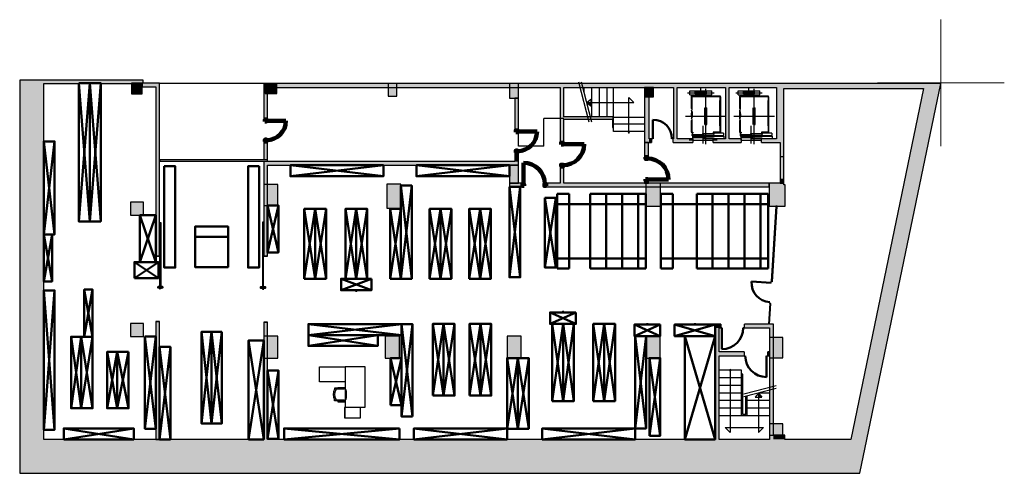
# Model space of a CAD drawing. Header units: metres. Extents: x -1 to 461, y -6 to 31.
# Tile 2 of 16: x 391 to 430, y 13 to 31. Entities that reach past the tile are written whole.
import ezdxf

# ---------------------------------------------------------------- set-up
doc = ezdxf.new("R2010")
doc.units = ezdxf.units.M
doc.linetypes.add('CONTINUA', pattern=[0])
doc.linetypes.add('VERDECKT', pattern=[9.525, 6.35, -3.175])
for name, color, linetype, lineweight in [('3D PS-2 MUR', 7, 'CONTINUA', 25), ('3D PS-2 MUR NOUS', 7, 'CONTINUA', 25), ('3D PS-2 PILARS', 7, 'CONTINUA', 25), ('PS -2  MOBLES', 7, 'CONTINUA', 25), ('PS-2 ESCALES 2D', 7, 'CONTINUA', 25)]:
    doc.layers.add(name, color=color, linetype=linetype, lineweight=lineweight)

# ---------------------------------------------------------------- blocks, each defined once
blk = doc.blocks.new('OBJETO_COMPLEJO_0')
at = {"layer": 'PS-2 ESCALES 2D', "color": 7, "linetype": 'CONTINUA', "lineweight": 25, "transparency": 33554687}
for start, end in [(90, 270), (270, 90)]:
    blk.add_arc((415.176, 26.306), 0.025, start, end, dxfattribs=at)
blk = doc.blocks.new('OBJETO_COMPLEJO_1')
at = {"layer": 'PS-2 ESCALES 2D', "color": 7, "linetype": 'CONTINUA', "lineweight": 25, "transparency": 33554687}
for start, end in [(90, 270), (270, 90)]:
    blk.add_arc((419.176, 16.911), 0.025, start, end, dxfattribs=at)

msp = doc.modelspace()

# ---------------------------------------------------------------- hatches: boundary and pattern name
at = {"layer": '3D PS-2 MUR', "linetype": 'CONTINUA', "lineweight": 18, "true_color": 0xa0a0a0, "transparency": 33554687}
for points in [[(391.15, 28.364), (391.15, 12.841), (392.1, 12.841), (392.1, 28.364)], [(396.016, 28.364), (392.1, 28.364), (392.1, 28.234), (396.016, 28.234)], [(396.666, 28.244), (396.016, 28.244), (396.016, 28.234), (395.986, 28.234), (395.986, 28.094), (396.666, 28.094)], [(396.666, 21.41), (396.666, 28.094), (396.516, 28.094), (396.516, 21.41)], [(421.006, 28.228), (400.779, 28.228), (400.779, 28.078), (412.466, 28.078), (412.466, 28.08), (412.616, 28.08), (412.616, 28.078), (421.006, 28.078)], [(400.929, 26.806), (400.929, 28.078), (400.779, 28.078), (400.779, 26.806)], [(412.616, 25.891), (412.616, 28.08), (412.466, 28.08), (412.466, 25.891)], [(415.797, 28.078), (415.797, 25.9), (415.977, 25.9), (415.977, 28.078)], [(417.085, 26.05), (417.085, 28.078), (416.935, 28.078), (416.935, 26.05)], [(419.137, 26.05), (419.137, 28.078), (418.987, 28.078), (418.987, 26.05)], [(426.844, 28.228), (421.006, 28.228), (421.006, 28.028), (426.803, 28.028)], [(421.296, 25.9), (421.296, 28.028), (421.006, 28.028), (421.006, 25.9)], [(424.291, 12.841), (427.477, 28.228), (426.844, 28.228), (423.658, 12.841)], [(410.826, 26.381), (410.826, 27.658), (410.676, 27.658), (410.676, 26.381)], [(414.526, 26.919), (412.616, 26.919), (412.616, 26.819), (414.526, 26.819)], [(414.576, 26.499), (414.576, 26.919), (414.526, 26.919), (414.526, 26.499)], [(415.977, 25.9), (416.077, 25.9), (416.077, 26.05), (415.977, 26.05)], [(416.928, 25.9), (417.706, 25.9), (417.706, 26.05), (416.928, 26.05)], [(418.506, 25.9), (419.606, 25.9), (419.606, 26.05), (418.506, 26.05)], [(420.406, 25.9), (421.006, 25.9), (421.006, 26.05), (420.406, 26.05)], [(400.929, 25.23), (400.929, 25.945), (400.779, 25.945), (400.779, 25.23)], [(421.296, 25.331), (421.296, 25.9), (421.146, 25.9), (421.146, 25.331)], [(410.826, 25.151), (410.826, 25.511), (410.676, 25.511), (410.676, 25.151)], [(400.776, 25.001), (410.826, 25.001), (410.826, 25.151), (400.776, 25.151)], [(400.926, 25.001), (400.776, 25.001), (400.776, 21.411), (400.926, 21.411)], [(412.616, 24.3), (412.616, 24.951), (412.466, 24.951), (412.466, 24.3)], [(410.976, 24.301), (410.466, 24.301), (410.466, 24.151), (410.976, 24.151)], [(420.706, 24.301), (412.616, 24.301), (412.616, 24.3), (412.466, 24.3), (412.466, 24.301), (411.916, 24.301), (411.916, 24.151), (420.706, 24.151)], [(421.296, 24.3), (421.296, 24.461), (421.146, 24.461), (421.146, 24.3)], [(420.976, 23.39), (420.788, 20.41), (420.838, 20.407), (421.026, 23.39)], [(420.731, 18.731), (420.783, 19.541), (420.733, 19.544), (420.681, 18.731)], [(396.666, 14.181), (396.666, 18.833), (396.516, 18.833), (396.516, 14.181)], [(400.926, 14.181), (400.926, 18.811), (400.776, 18.811), (400.776, 14.181)], [(418.584, 18.581), (418.801, 18.581), (418.801, 18.731), (418.584, 18.731)], [(420.731, 18.731), (419.741, 18.731), (419.741, 18.581), (420.731, 18.581)], [(420.731, 18.731), (420.731, 14.181), (420.881, 14.181), (420.881, 14.341), (420.881, 14.341), (420.881, 18.731)], [(418.584, 18.581), (418.584, 14.181), (418.734, 14.181), (418.734, 17.481), (418.733, 17.481), (418.733, 17.631), (418.734, 17.631), (418.734, 18.581)], [(419.721, 17.631), (418.733, 17.631), (418.733, 17.481), (419.721, 17.481)], [(420.731, 17.631), (420.661, 17.631), (420.661, 17.481), (420.731, 17.481)], [(392.1, 12.841), (423.658, 12.841), (423.936, 14.181), (392.1, 14.181)], [(421.326, 14.341), (420.881, 14.341), (420.881, 14.181), (421.326, 14.181)]]:
    msp.add_hatch(color=253, dxfattribs=at).paths.add_polyline_path(points)
at = {"layer": '3D PS-2 MUR NOUS', "linetype": 'CONTINUA', "lineweight": 18, "transparency": 33554687}
for points in [[(415.947, 25.325), (415.947, 25.9), (415.797, 25.9), (415.797, 25.325)], [(421.296, 24.461), (421.296, 25.331), (421.146, 25.331), (421.146, 24.461)], [(415.947, 24.301), (415.947, 24.385), (415.797, 24.385), (415.797, 24.301)]]:
    msp.add_hatch(color=220, dxfattribs=at).paths.add_polyline_path(points)
at = {"layer": '3D PS-2 PILARS', "linetype": 'CONTINUA', "lineweight": 18, "transparency": 33554687}
for points in [[(395.566, 27.82), (395.986, 27.82), (395.986, 28.245), (395.928, 28.245), (395.566, 28.245)], [(400.929, 27.839), (401.289, 27.839), (401.289, 28.229), (400.928, 28.229), (400.928, 28.228), (400.829, 28.228), (400.829, 27.839), (400.929, 27.839)], [(405.681, 27.738), (406.025, 27.738), (406.025, 28.228), (405.681, 28.228)], [(410.466, 27.658), (410.826, 27.658), (410.826, 28.228), (410.466, 28.228)], [(415.797, 27.701), (416.146, 27.701), (416.146, 28.078), (415.797, 28.078)], [(410.466, 24.301), (410.826, 24.301), (410.826, 25.001), (410.466, 25.001)], [(400.777, 23.421), (401.336, 23.421), (401.336, 24.241), (400.926, 24.241), (400.926, 24.241), (400.776, 24.241), (400.776, 24.24), (400.777, 24.24)], [(405.628, 23.31), (406.188, 23.31), (406.188, 24.26), (405.628, 24.26)], [(415.846, 23.39), (416.427, 23.39), (416.427, 24.3), (415.846, 24.3)], [(420.977, 23.391), (421.344, 23.391), (421.346, 24.231), (421.296, 24.231), (421.296, 24.3), (421.146, 24.3), (420.706, 24.301), (420.706, 23.391), (420.978, 23.391)], [(395.516, 23.031), (396.036, 23.031), (396.036, 23.551), (395.516, 23.551)], [(395.516, 18.241), (396.036, 18.241), (396.036, 18.761), (395.516, 18.761)], [(400.926, 17.39), (401.336, 17.39), (401.336, 18.261), (400.776, 18.261), (400.776, 17.39), (400.776, 17.39), (400.776, 17.39), (400.926, 17.39)], [(405.571, 17.391), (406.131, 17.391), (406.131, 18.261), (405.571, 18.261)], [(410.371, 17.39), (410.931, 17.39), (410.931, 18.261), (410.371, 18.261)], [(415.856, 17.391), (416.416, 17.391), (416.416, 18.261), (415.856, 18.261)], [(420.731, 17.401), (421.251, 17.401), (421.251, 18.201), (420.731, 18.201)], [(420.731, 14.341), (421.251, 14.341), (421.251, 14.801), (420.731, 14.801)]]:
    msp.add_hatch(color=9, dxfattribs=at).paths.add_polyline_path(points)

# ---------------------------------------------------------------- linework, layer by layer
at = {"layer": '3D PS-2 MUR', "color": 7, "linetype": 'CONTINUA', "lineweight": 25, "transparency": 33554687}
for p, q in [((396.016, 28.364), (391.15, 28.364)), ((391.15, 28.364), (391.15, 12.841)), ((391.15, 28.364), (391.15, 12.841)), ((392.1, 28.364), (391.15, 28.364)), ((396.016, 28.364), (392.1, 28.364)), ((396.016, 28.244), (396.016, 28.364)), ((396.016, 28.244), (396.016, 28.364)), ((392.1, 28.234), (395.986, 28.234)), ((392.1, 14.181), (392.1, 28.234)), ((395.986, 28.234), (395.986, 28.094)), ((395.986, 28.094), (396.516, 28.094)), ((396.666, 28.244), (396.016, 28.244)), ((396.666, 28.244), (396.016, 28.244)), ((396.516, 28.094), (396.516, 21.41)), ((396.666, 28.094), (396.666, 28.244)), ((396.666, 28.228), (396.666, 28.244)), ((427.477, 28.228), (396.666, 28.228)), ((396.666, 21.41), (396.666, 28.094)), ((421.006, 28.228), (400.779, 28.228)), ((400.779, 28.228), (400.779, 28.078)), ((400.779, 28.078), (400.779, 26.806)), ((400.929, 26.806), (400.929, 28.078)), ((400.929, 28.078), (412.466, 28.078)), ((412.466, 28.078), (412.466, 25.891)), ((412.616, 26.919), (412.616, 28.078)), ((412.616, 28.078), (415.797, 28.078)), ((415.797, 28.078), (415.797, 25.9)), ((415.977, 26.05), (415.977, 28.078)), ((415.977, 28.078), (416.935, 28.078)), ((416.935, 28.078), (416.935, 26.05)), ((417.085, 26.05), (417.085, 28.078)), ((417.085, 28.078), (418.987, 28.078)), ((418.987, 28.078), (418.987, 26.05)), ((419.137, 26.05), (419.137, 28.078)), ((419.137, 28.078), (421.006, 28.078)), ((421.006, 28.228), (421.006, 28.228)), ((426.844, 28.228), (421.006, 28.228)), ((421.006, 28.078), (421.006, 28.028)), ((421.006, 28.028), (421.006, 26.05)), ((421.296, 28.028), (426.803, 28.028)), ((421.296, 25.9), (421.296, 28.028)), ((426.803, 28.028), (423.936, 14.181)), ((424.291, 12.841), (427.477, 28.228)), ((424.291, 12.841), (427.477, 28.228)), ((427.477, 28.228), (426.844, 28.228)), ((410.826, 27.658), (410.676, 27.658)), ((410.676, 27.658), (410.676, 26.381)), ((410.826, 26.381), (410.826, 27.658)), ((400.779, 26.806), (400.929, 26.806)), ((414.526, 26.919), (412.616, 26.919)), ((412.616, 26.819), (414.526, 26.819)), ((412.616, 25.891), (412.616, 26.819)), ((414.576, 26.919), (414.526, 26.919)), ((414.526, 26.819), (414.526, 26.499)), ((414.576, 26.499), (414.576, 26.919)), ((414.526, 26.499), (414.576, 26.499)), ((410.676, 26.381), (410.826, 26.381)), ((416.077, 26.05), (415.977, 26.05)), ((416.077, 26.05), (416.077, 25.9)), ((416.127, 26.05), (416.077, 26.05)), ((416.928, 26.05), (416.878, 26.05)), ((416.928, 25.9), (416.928, 26.05)), ((416.935, 26.05), (416.928, 26.05)), ((417.706, 26.05), (417.085, 26.05)), ((417.706, 26.05), (417.706, 25.9)), ((418.506, 25.9), (418.506, 26.05)), ((418.987, 26.05), (418.506, 26.05)), ((419.606, 26.05), (419.137, 26.05)), ((419.606, 26.05), (419.606, 25.9)), ((420.406, 25.9), (420.406, 26.05)), ((421.006, 26.05), (420.406, 26.05)), ((400.929, 25.945), (400.779, 25.945)), ((400.779, 25.945), (400.779, 25.23)), ((400.929, 25.23), (400.929, 25.945)), ((412.466, 25.891), (412.616, 25.891)), ((415.797, 25.9), (415.977, 25.9)), ((415.977, 25.9), (416.077, 25.9)), ((416.928, 25.9), (417.706, 25.9)), ((418.506, 25.9), (419.606, 25.9)), ((420.406, 25.9), (421.006, 25.9)), ((421.006, 25.9), (421.146, 25.9)), ((421.146, 25.9), (421.146, 25.331)), ((421.296, 25.331), (421.296, 25.9)), ((410.826, 25.511), (410.676, 25.511)), ((410.676, 25.511), (410.676, 25.151)), ((410.826, 25.151), (410.826, 25.511)), ((421.296, 25.331), (421.146, 25.331)), ((400.926, 25.216), (396.679, 25.216)), ((396.679, 25.216), (396.679, 25.166)), ((396.679, 25.166), (400.926, 25.166)), ((410.676, 25.151), (400.776, 25.151)), ((400.776, 25.151), (400.776, 25.001)), ((400.776, 25.001), (400.776, 25.001)), ((400.776, 25.001), (400.776, 21.411)), ((400.779, 25.23), (400.929, 25.23)), ((400.926, 25.166), (400.926, 25.216)), ((400.926, 21.411), (400.926, 25.001)), ((400.926, 25.001), (410.826, 25.001)), ((410.826, 25.001), (410.826, 25.151)), ((412.616, 24.951), (412.466, 24.951)), ((412.466, 24.951), (412.466, 24.301)), ((412.616, 24.301), (412.616, 24.951)), ((410.976, 24.301), (410.466, 24.301)), ((410.466, 24.301), (410.466, 24.151)), ((410.466, 24.151), (410.976, 24.151)), ((410.976, 24.151), (410.976, 24.301)), ((412.466, 24.301), (411.916, 24.301)), ((411.916, 24.301), (411.916, 24.151)), ((411.916, 24.151), (420.706, 24.151)), ((420.706, 24.301), (412.616, 24.301)), ((420.706, 24.151), (420.706, 24.301)), ((421.146, 24.461), (421.296, 24.461)), ((421.146, 24.461), (421.146, 24.3)), ((421.146, 24.3), (421.296, 24.3)), ((421.296, 24.3), (421.296, 24.461)), ((420.976, 23.39), (420.788, 20.41)), ((420.838, 20.407), (421.026, 23.39)), ((421.026, 23.39), (420.976, 23.39)), ((396.666, 21.41), (396.516, 21.41)), ((400.926, 21.411), (400.776, 21.411)), ((420.785, 20.361), (420.788, 20.41)), ((420.838, 20.407), (420.788, 20.41)), ((420.733, 19.544), (420.681, 18.731)), ((420.731, 18.731), (420.783, 19.541)), ((420.733, 19.544), (420.736, 19.594)), ((420.733, 19.544), (420.783, 19.541)), ((396.516, 18.833), (396.666, 18.833)), ((396.516, 18.833), (396.516, 14.181)), ((396.666, 14.181), (396.666, 18.833)), ((400.776, 18.811), (400.926, 18.811)), ((400.776, 18.811), (400.776, 14.181)), ((400.926, 14.181), (400.926, 18.811)), ((418.801, 18.731), (418.584, 18.731)), ((418.584, 18.731), (418.584, 18.581)), ((418.801, 18.731), (418.801, 18.581)), ((419.741, 18.581), (419.741, 18.731)), ((420.681, 18.731), (419.741, 18.731)), ((420.881, 18.731), (420.731, 18.731)), ((420.881, 14.341), (420.881, 18.731)), ((418.584, 18.581), (418.584, 14.181)), ((418.734, 18.581), (418.801, 18.581)), ((418.734, 17.631), (418.734, 18.581)), ((418.851, 18.581), (418.801, 18.581)), ((419.741, 18.581), (419.691, 18.581)), ((419.741, 18.581), (420.731, 18.581)), ((420.731, 18.581), (420.731, 17.631)), ((419.721, 17.631), (418.734, 17.631)), ((418.734, 14.181), (418.734, 17.481)), ((418.734, 17.481), (419.721, 17.481)), ((419.721, 17.631), (419.721, 17.481)), ((419.721, 17.481), (419.771, 17.481)), ((420.611, 17.481), (420.661, 17.481)), ((420.661, 17.481), (420.661, 17.631)), ((420.731, 17.631), (420.661, 17.631)), ((420.661, 17.481), (420.731, 17.481)), ((420.731, 17.481), (420.731, 14.181)), ((400.776, 14.181), (392.1, 14.181)), ((396.516, 14.181), (396.666, 14.181)), ((418.584, 14.181), (400.926, 14.181)), ((420.731, 14.181), (418.734, 14.181)), ((421.326, 14.341), (420.881, 14.341)), ((421.326, 14.181), (421.326, 14.341)), ((423.936, 14.181), (421.326, 14.181)), ((391.15, 12.841), (424.291, 12.841)), ((391.15, 12.841), (392.1, 12.841)), ((392.1, 12.841), (423.658, 12.841)), ((423.658, 12.841), (424.291, 12.841))]:
    msp.add_line(p, q, dxfattribs=at)
at = {"layer": '3D PS-2 MUR', "color": 202, "linetype": 'CONTINUA', "lineweight": 50, "transparency": 33554687}
for p, q in [((416.127, 26.05), (416.127, 26.801)), ((420.785, 20.361), (420.018, 20.409)), ((418.851, 18.581), (418.851, 17.741)), ((420.611, 17.481), (420.611, 16.641))]:
    msp.add_line(p, q, dxfattribs=at)
at = {"layer": '3D PS-2 MUR', "color": 7, "linetype": 'CONTINUA', "lineweight": 25, "transparency": 33554687}
for points in [[(396.676, 20.122), (396.676, 22.748), (396.666, 22.748), (396.716, 22.748), (396.716, 20.122), (396.666, 20.122), (396.676, 20.122)], [(400.766, 20.111), (400.766, 22.761), (400.776, 22.761), (400.726, 22.761), (400.726, 20.111), (400.776, 20.111), (400.766, 20.111)], [(396.516, 21.41), (396.591, 21.41), (396.666, 21.41), (396.591, 21.41), (396.516, 21.41)], [(400.926, 21.411), (400.851, 21.411), (400.776, 21.411), (400.851, 21.411), (400.926, 21.411)], [(396.516, 18.833), (396.591, 18.833), (396.666, 18.833), (396.591, 18.833), (396.516, 18.833)], [(400.926, 18.811), (400.851, 18.811), (400.776, 18.811), (400.851, 18.811), (400.926, 18.811)]]:
    msp.add_lwpolyline(points, close=True, dxfattribs=at)
at = {"layer": '3D PS-2 MUR', "color": 202, "linetype": 'CONTINUA', "lineweight": 50, "transparency": 33554687}
for points in [[(396.676, 20.172), (396.676, 20.202), (396.606, 20.202), (396.606, 20.172), (396.676, 20.172)], [(396.716, 20.172), (396.716, 20.202), (396.786, 20.202), (396.786, 20.172), (396.716, 20.172)], [(400.726, 20.161), (400.726, 20.191), (400.656, 20.191), (400.656, 20.161), (400.726, 20.161)], [(400.766, 20.161), (400.766, 20.191), (400.836, 20.191), (400.836, 20.161), (400.766, 20.161)]]:
    msp.add_lwpolyline(points, close=True, dxfattribs=at)
for centre, radius, start, end in [((416.127, 26.05), 0.751, 0, 90), ((420.785, 20.361), 0.768, 176.3775, 266.3775), ((418.851, 18.581), 0.84, 270, 0), ((420.611, 17.481), 0.84, 180, 270)]:
    msp.add_arc(centre, radius, start, end, dxfattribs=at)
at = {"layer": '3D PS-2 MUR NOUS', "color": 240, "linetype": 'CONTINUA', "lineweight": 140, "transparency": 33554687}
for p, q in [((400.889, 26.756), (401.65, 26.756)), ((410.786, 26.331), (411.556, 26.331)), ((412.576, 25.841), (413.416, 25.841)), ((411.026, 24.261), (411.026, 25.101)), ((415.907, 24.435), (416.747, 24.435))]:
    msp.add_line(p, q, dxfattribs=at)
at = {"layer": '3D PS-2 MUR NOUS', "color": 7, "linetype": 'CONTINUA', "lineweight": 25, "transparency": 33554687}
for p, q in [((415.947, 25.9), (415.797, 25.9)), ((415.797, 25.9), (415.797, 25.325)), ((415.947, 25.325), (415.947, 25.9)), ((415.947, 25.325), (415.797, 25.325)), ((421.296, 25.331), (421.146, 25.331)), ((421.146, 25.331), (421.146, 24.461)), ((421.296, 24.461), (421.296, 25.331)), ((415.797, 24.385), (415.947, 24.385)), ((415.797, 24.385), (415.797, 24.301)), ((415.797, 24.301), (415.947, 24.301)), ((415.947, 24.301), (415.947, 24.385)), ((421.146, 24.461), (421.296, 24.461))]:
    msp.add_line(p, q, dxfattribs=at)
at = {"layer": '3D PS-2 MUR NOUS', "color": 240, "linetype": 'CONTINUA', "lineweight": 140, "transparency": 33554687}
for points in [[(400.819, 26.736), (400.819, 26.806), (400.889, 26.806), (400.889, 26.736), (400.819, 26.736)], [(410.716, 26.311), (410.716, 26.381), (410.786, 26.381), (410.786, 26.311), (410.716, 26.311)], [(400.819, 25.945), (400.819, 26.015), (400.889, 26.015), (400.889, 25.945), (400.819, 25.945)], [(412.506, 25.821), (412.506, 25.891), (412.576, 25.891), (412.576, 25.821), (412.506, 25.821)], [(410.716, 25.511), (410.716, 25.581), (410.786, 25.581), (410.786, 25.511), (410.716, 25.511)], [(415.837, 25.325), (415.837, 25.255), (415.907, 25.255), (415.907, 25.325), (415.837, 25.325)], [(412.506, 24.951), (412.506, 25.021), (412.576, 25.021), (412.576, 24.951), (412.506, 24.951)], [(411.046, 24.191), (410.976, 24.191), (410.976, 24.261), (411.046, 24.261), (411.046, 24.191)], [(411.916, 24.191), (411.846, 24.191), (411.846, 24.261), (411.916, 24.261), (411.916, 24.191)], [(415.837, 24.455), (415.837, 24.385), (415.907, 24.385), (415.907, 24.455), (415.837, 24.455)]]:
    msp.add_lwpolyline(points, close=True, dxfattribs=at)
for centre, radius, start, end in [((400.889, 26.756), 0.761, 270.005, 0.005), ((410.786, 26.331), 0.77, 270, 0), ((412.576, 25.841), 0.84, 270, 0), ((415.907, 24.435), 0.84, 0, 90), ((411.026, 24.261), 0.84, 0, 90)]:
    msp.add_arc(centre, radius, start, end, dxfattribs=at)
at = {"layer": '3D PS-2 PILARS', "color": 7, "linetype": 'CONTINUA', "lineweight": 25, "transparency": 33554687}
for p, q in [((395.928, 28.245), (395.566, 28.245)), ((395.566, 28.245), (395.566, 27.82)), ((395.986, 28.245), (395.928, 28.245)), ((395.986, 27.82), (395.986, 28.245)), ((400.928, 28.228), (400.829, 28.228)), ((400.829, 28.228), (400.829, 27.839)), ((401.289, 28.229), (400.928, 28.229)), ((400.928, 28.229), (400.928, 28.228)), ((401.289, 27.839), (401.289, 28.229)), ((406.025, 28.228), (405.681, 28.228)), ((405.681, 28.228), (405.681, 27.738)), ((406.025, 27.738), (406.025, 28.228)), ((410.826, 28.228), (410.466, 28.228)), ((410.466, 28.228), (410.466, 27.658)), ((410.826, 27.658), (410.826, 28.228)), ((416.146, 28.078), (415.797, 28.078)), ((415.797, 28.078), (415.797, 27.701)), ((416.146, 27.701), (416.146, 28.078)), ((395.566, 27.82), (395.986, 27.82)), ((400.829, 27.839), (400.929, 27.839)), ((400.929, 27.839), (401.289, 27.839)), ((400.929, 27.839), (400.929, 27.839)), ((405.681, 27.738), (406.025, 27.738)), ((410.466, 27.658), (410.826, 27.658)), ((415.797, 27.701), (416.146, 27.701)), ((410.826, 25.001), (410.466, 25.001)), ((410.466, 25.001), (410.466, 24.301)), ((410.826, 24.301), (410.826, 25.001)), ((400.926, 24.241), (400.776, 24.241)), ((400.776, 24.241), (400.776, 24.24)), ((400.776, 24.24), (400.777, 24.24)), ((400.777, 24.24), (400.777, 23.421)), ((401.336, 24.241), (400.926, 24.241)), ((400.926, 24.241), (400.926, 24.241)), ((401.336, 23.421), (401.336, 24.241)), ((406.188, 24.26), (405.628, 24.26)), ((405.628, 24.26), (405.628, 23.31)), ((406.188, 23.31), (406.188, 24.26)), ((410.466, 24.301), (410.826, 24.301)), ((416.427, 24.3), (415.846, 24.3)), ((415.846, 24.3), (415.846, 23.39)), ((416.427, 23.39), (416.427, 24.3)), ((421.146, 24.3), (420.706, 24.301)), ((420.706, 24.301), (420.706, 23.391)), ((421.296, 24.3), (421.146, 24.3)), ((421.296, 24.231), (421.296, 24.3)), ((421.346, 24.231), (421.296, 24.231)), ((421.344, 23.391), (421.346, 24.231)), ((396.036, 23.551), (395.516, 23.551)), ((395.516, 23.551), (395.516, 23.031)), ((396.036, 23.031), (396.036, 23.551)), ((400.777, 23.421), (401.336, 23.421)), ((405.628, 23.31), (406.188, 23.31)), ((415.846, 23.39), (416.427, 23.39)), ((420.706, 23.391), (420.978, 23.391)), ((420.977, 23.391), (421.344, 23.391)), ((420.978, 23.391), (420.977, 23.391)), ((395.516, 23.031), (396.036, 23.031)), ((396.036, 18.761), (395.516, 18.761)), ((395.516, 18.761), (395.516, 18.241)), ((396.036, 18.241), (396.036, 18.761)), ((401.336, 18.261), (400.776, 18.261)), ((400.776, 18.261), (400.776, 17.39)), ((401.336, 17.39), (401.336, 18.261)), ((406.131, 18.261), (405.571, 18.261)), ((405.571, 18.261), (405.571, 17.391)), ((406.131, 17.391), (406.131, 18.261)), ((410.931, 18.261), (410.371, 18.261)), ((410.371, 18.261), (410.371, 17.39)), ((410.931, 17.39), (410.931, 18.261)), ((416.416, 18.261), (415.856, 18.261)), ((415.856, 18.261), (415.856, 17.391)), ((416.416, 17.391), (416.416, 18.261)), ((395.516, 18.241), (396.036, 18.241)), ((421.251, 18.201), (420.731, 18.201)), ((420.731, 18.201), (420.731, 17.401)), ((421.251, 17.401), (421.251, 18.201)), ((400.776, 17.39), (400.776, 17.39)), ((400.776, 17.39), (400.776, 17.39)), ((400.776, 17.39), (400.926, 17.39)), ((400.926, 17.39), (401.336, 17.39)), ((400.926, 17.39), (400.926, 17.39)), ((405.571, 17.391), (406.131, 17.391)), ((410.371, 17.39), (410.931, 17.39)), ((415.856, 17.391), (416.416, 17.391)), ((420.731, 17.401), (421.251, 17.401)), ((421.251, 14.801), (420.731, 14.801)), ((420.731, 14.801), (420.731, 14.341)), ((421.251, 14.341), (421.251, 14.801)), ((420.731, 14.341), (421.251, 14.341))]:
    msp.add_line(p, q, dxfattribs=at)
at = {"layer": 'PS -2  MOBLES', "color": 202, "linetype": 'CONTINUA', "lineweight": 50, "transparency": 33554687}
for p, q in [((393.476, 28.245), (393.911, 22.785)), ((393.476, 22.785), (393.911, 28.245)), ((393.911, 22.785), (394.346, 28.245)), ((393.911, 28.245), (394.346, 22.785)), ((392.096, 25.945), (392.526, 22.275)), ((392.526, 25.945), (392.096, 22.275)), ((401.826, 24.571), (405.496, 25.001)), ((401.826, 25.001), (405.496, 24.571)), ((406.796, 24.571), (410.466, 25.001)), ((406.796, 25.001), (410.466, 24.571)), ((406.186, 20.521), (406.616, 24.201)), ((406.616, 20.521), (406.186, 24.201)), ((410.896, 24.151), (410.466, 20.581)), ((410.466, 24.151), (410.896, 20.581)), ((412.296, 23.721), (411.866, 20.961)), ((411.866, 23.721), (412.296, 20.961)), ((412.346, 23.871), (412.346, 20.921)), ((412.826, 23.871), (412.346, 23.871)), ((412.826, 23.871), (412.826, 20.921)), ((415.846, 23.871), (413.656, 23.871)), ((413.656, 23.871), (413.656, 20.921)), ((414.286, 23.871), (414.286, 20.921)), ((414.916, 23.871), (414.916, 20.921)), ((415.546, 23.871), (415.546, 20.921)), ((415.846, 23.871), (415.846, 20.921)), ((416.915, 23.871), (416.435, 23.871)), ((416.435, 23.871), (416.435, 20.921)), ((416.915, 23.871), (416.915, 20.921)), ((420.672, 23.871), (417.852, 23.871)), ((417.852, 23.871), (417.852, 20.921)), ((418.482, 23.871), (418.482, 20.921)), ((419.112, 23.871), (419.112, 20.921)), ((419.742, 23.871), (419.742, 20.921)), ((420.372, 23.871), (420.372, 20.921)), ((420.672, 23.871), (420.672, 20.921)), ((400.926, 23.421), (401.356, 21.561)), ((401.356, 23.421), (400.926, 21.561)), ((412.346, 23.465), (412.826, 23.465)), ((413.656, 23.465), (412.826, 23.465)), ((413.656, 23.465), (415.846, 23.465)), ((416.435, 23.465), (416.915, 23.465)), ((417.852, 23.465), (416.915, 23.465)), ((417.852, 23.465), (420.672, 23.465)), ((396.516, 23.031), (395.886, 21.181)), ((395.886, 23.031), (396.516, 21.181)), ((402.376, 23.281), (402.806, 20.521)), ((402.806, 23.281), (402.376, 20.521)), ((402.806, 20.521), (403.236, 23.281)), ((403.236, 20.521), (402.806, 23.281)), ((403.996, 23.281), (404.426, 20.521)), ((404.426, 23.281), (403.996, 20.521)), ((404.426, 20.521), (404.856, 23.281)), ((404.856, 20.521), (404.426, 23.281)), ((405.756, 23.281), (406.186, 20.521)), ((406.186, 23.281), (405.756, 20.521)), ((407.316, 23.281), (407.746, 20.521)), ((407.746, 23.281), (407.316, 20.521)), ((407.746, 20.521), (408.176, 23.281)), ((408.176, 20.521), (407.746, 23.281)), ((408.876, 23.281), (409.306, 20.521)), ((409.306, 23.281), (408.876, 20.521)), ((409.306, 20.521), (409.736, 23.281)), ((409.736, 20.521), (409.306, 23.281)), ((392.096, 22.275), (392.426, 20.415)), ((392.426, 22.275), (392.096, 20.415)), ((396.622, 20.551), (395.672, 21.181)), ((395.672, 20.551), (396.622, 21.181)), ((412.346, 21.327), (412.826, 21.327)), ((413.656, 21.327), (412.826, 21.327)), ((413.656, 21.327), (415.846, 21.327)), ((416.435, 21.327), (416.915, 21.327)), ((417.852, 21.327), (416.915, 21.327)), ((417.852, 21.327), (420.672, 21.327)), ((412.826, 20.921), (412.346, 20.921)), ((415.846, 20.921), (413.656, 20.921)), ((416.915, 20.921), (416.435, 20.921)), ((420.672, 20.921), (417.852, 20.921)), ((405.026, 20.521), (403.826, 20.071)), ((403.826, 20.521), (405.026, 20.071)), ((392.096, 20.065), (392.526, 14.561)), ((392.526, 20.065), (392.096, 14.561)), ((393.696, 20.094), (394.026, 18.234)), ((394.026, 20.094), (393.696, 18.234)), ((413.091, 19.191), (412.071, 18.741)), ((412.071, 19.191), (413.091, 18.741)), ((402.541, 18.301), (406.211, 18.731)), ((402.541, 18.731), (406.211, 18.301)), ((406.211, 18.731), (406.641, 15.081)), ((406.641, 18.731), (406.211, 15.081)), ((407.441, 18.741), (407.871, 15.911)), ((407.871, 18.741), (407.441, 15.911)), ((407.871, 15.911), (408.301, 18.741)), ((408.301, 15.911), (407.871, 18.741)), ((408.891, 18.741), (409.321, 15.911)), ((409.321, 18.741), (408.891, 15.911)), ((409.321, 15.911), (409.751, 18.741)), ((409.751, 15.911), (409.321, 18.741)), ((412.151, 18.741), (412.581, 15.691)), ((412.581, 18.741), (412.151, 15.691)), ((412.581, 15.691), (413.011, 18.741)), ((413.011, 15.691), (412.581, 18.741)), ((413.771, 18.741), (414.201, 15.691)), ((414.201, 18.741), (413.771, 15.691)), ((414.201, 15.691), (414.631, 18.741)), ((414.631, 15.691), (414.201, 18.741)), ((416.416, 18.711), (415.396, 18.261)), ((415.396, 18.711), (416.416, 18.261)), ((418.581, 18.711), (416.981, 18.261)), ((416.981, 18.711), (418.581, 18.261)), ((398.316, 18.421), (398.721, 14.811)), ((398.721, 18.421), (398.316, 14.811)), ((398.721, 18.421), (399.126, 14.811)), ((399.126, 18.421), (398.721, 14.811)), ((402.541, 17.871), (405.271, 18.301)), ((402.541, 18.301), (405.271, 17.871)), ((415.431, 18.261), (415.856, 14.611)), ((415.856, 18.261), (415.431, 14.611)), ((417.381, 18.261), (418.581, 14.181)), ((418.581, 18.261), (417.381, 14.181)), ((393.576, 15.411), (393.176, 18.234)), ((393.176, 15.411), (393.576, 18.234)), ((393.576, 18.234), (394.026, 15.411)), ((394.026, 18.234), (393.576, 15.411)), ((396.086, 18.241), (396.516, 14.601)), ((396.086, 14.601), (396.516, 18.241)), ((400.176, 18.091), (400.776, 14.181)), ((400.776, 18.091), (400.176, 14.181)), ((394.596, 17.634), (394.996, 15.411)), ((394.996, 17.634), (394.596, 15.411)), ((394.996, 15.411), (395.446, 17.634)), ((395.446, 15.411), (394.996, 17.634)), ((396.666, 17.831), (397.096, 14.181)), ((397.096, 17.831), (396.666, 14.181)), ((405.781, 15.531), (406.211, 17.391)), ((406.211, 15.531), (405.781, 17.391)), ((410.371, 17.391), (410.801, 14.601)), ((410.801, 17.391), (410.371, 14.601)), ((410.801, 14.601), (411.231, 17.391)), ((411.231, 14.601), (410.801, 17.391)), ((415.986, 17.391), (416.416, 14.321)), ((416.416, 17.391), (415.986, 14.321)), ((401.356, 14.201), (400.926, 16.901)), ((401.356, 16.901), (400.926, 14.201)), ((392.886, 14.611), (395.646, 14.181)), ((395.646, 14.611), (392.886, 14.181)), ((401.576, 14.181), (406.136, 14.611)), ((401.576, 14.611), (406.136, 14.181)), ((406.701, 14.181), (410.371, 14.611)), ((406.701, 14.611), (410.371, 14.181)), ((411.761, 14.181), (415.431, 14.611)), ((411.761, 14.611), (415.431, 14.181))]:
    msp.add_line(p, q, dxfattribs=at)
at = {"layer": 'PS -2  MOBLES', "color": 180, "transparency": 33554687}
for p, q in [((403.598, 16.176), (403.951, 16.176)), ((403.831, 16.202), (403.831, 16.176)), ((404.031, 16.096), (404.031, 15.806)), ((403.951, 15.726), (403.598, 15.726)), ((403.831, 15.699), (403.831, 15.726))]:
    msp.add_line(p, q, dxfattribs=at)
at = {"layer": 'PS -2  MOBLES', "color": 202, "linetype": 'CONTINUA', "lineweight": 50, "transparency": 33554687}
for points in [[(393.476, 28.245), (393.911, 28.245), (393.911, 22.785), (393.476, 22.785), (393.476, 28.245)], [(393.911, 22.785), (394.346, 22.785), (394.346, 28.245), (393.911, 28.245), (393.911, 22.785)], [(392.096, 22.275), (392.526, 22.275), (392.526, 25.945), (392.096, 25.945), (392.096, 22.275)], [(396.854, 24.964), (397.284, 24.964), (397.284, 20.964), (396.854, 20.964), (396.854, 24.964)], [(400.589, 24.964), (400.159, 24.964), (400.159, 20.964), (400.589, 20.964), (400.589, 24.964)], [(405.496, 25.001), (401.826, 25.001), (401.826, 24.571), (405.496, 24.571), (405.496, 25.001)], [(410.466, 25.001), (406.796, 25.001), (406.796, 24.571), (410.466, 24.571), (410.466, 25.001)], [(406.186, 20.521), (406.616, 20.521), (406.616, 24.201), (406.186, 24.201), (406.186, 20.521)], [(410.466, 24.151), (410.896, 24.151), (410.896, 20.581), (410.466, 20.581), (410.466, 24.151)], [(411.866, 23.721), (412.296, 23.721), (412.296, 20.961), (411.866, 20.961), (411.866, 23.721)], [(400.926, 21.561), (401.356, 21.561), (401.356, 23.421), (400.926, 23.421), (400.926, 21.561)], [(395.886, 23.031), (396.516, 23.031), (396.516, 21.181), (395.886, 21.181), (395.886, 23.031)], [(402.376, 20.521), (402.806, 20.521), (402.806, 23.281), (402.376, 23.281), (402.376, 20.521)], [(402.806, 20.521), (403.236, 20.521), (403.236, 23.281), (402.806, 23.281), (402.806, 20.521)], [(403.996, 20.521), (404.426, 20.521), (404.426, 23.281), (403.996, 23.281), (403.996, 20.521)], [(404.426, 20.521), (404.856, 20.521), (404.856, 23.281), (404.426, 23.281), (404.426, 20.521)], [(405.756, 20.521), (406.186, 20.521), (406.186, 23.281), (405.756, 23.281), (405.756, 20.521)], [(407.316, 20.521), (407.746, 20.521), (407.746, 23.281), (407.316, 23.281), (407.316, 20.521)], [(407.746, 20.521), (408.176, 20.521), (408.176, 23.281), (407.746, 23.281), (407.746, 20.521)], [(408.876, 20.521), (409.306, 20.521), (409.306, 23.281), (408.876, 23.281), (408.876, 20.521)], [(409.306, 20.521), (409.736, 20.521), (409.736, 23.281), (409.306, 23.281), (409.306, 20.521)], [(399.371, 22.181), (398.071, 22.181), (398.071, 22.581), (399.371, 22.581), (399.371, 22.181)], [(392.096, 20.415), (392.426, 20.415), (392.426, 22.275), (392.096, 22.275), (392.096, 20.415)], [(398.071, 22.181), (399.371, 22.181), (399.371, 20.981), (398.071, 20.981), (398.071, 22.181)], [(395.672, 20.551), (396.622, 20.551), (396.622, 21.181), (395.672, 21.181), (395.672, 20.551)], [(405.026, 20.521), (403.826, 20.521), (403.826, 20.071), (405.026, 20.071), (405.026, 20.521)], [(405.026, 20.521), (403.826, 20.521), (403.826, 20.071), (405.026, 20.071), (405.026, 20.521)], [(392.096, 14.561), (392.526, 14.561), (392.526, 20.065), (392.096, 20.065), (392.096, 14.561)], [(394.026, 18.234), (393.696, 18.234), (393.696, 20.094), (394.026, 20.094), (394.026, 18.234)], [(404.426, 20.071), (404.451, 20.046), (404.401, 20.046), (404.426, 20.071)], [(404.426, 20.071), (404.451, 20.046), (404.401, 20.046), (404.426, 20.071)], [(413.091, 19.191), (412.071, 19.191), (412.071, 18.741), (413.091, 18.741), (413.091, 19.191)], [(413.091, 19.191), (412.071, 19.191), (412.071, 18.741), (413.091, 18.741), (413.091, 19.191)], [(412.581, 19.191), (412.606, 19.216), (412.556, 19.216), (412.581, 19.191)], [(412.581, 19.191), (412.606, 19.216), (412.556, 19.216), (412.581, 19.191)], [(406.211, 18.731), (402.541, 18.731), (402.541, 18.301), (406.211, 18.301), (406.211, 18.731)], [(406.641, 15.081), (406.211, 15.081), (406.211, 18.731), (406.641, 18.731), (406.641, 15.081)], [(407.441, 15.911), (407.871, 15.911), (407.871, 18.741), (407.441, 18.741), (407.441, 15.911)], [(407.871, 15.911), (408.301, 15.911), (408.301, 18.741), (407.871, 18.741), (407.871, 15.911)], [(408.891, 15.911), (409.321, 15.911), (409.321, 18.741), (408.891, 18.741), (408.891, 15.911)], [(409.321, 15.911), (409.751, 15.911), (409.751, 18.741), (409.321, 18.741), (409.321, 15.911)], [(412.151, 15.691), (412.581, 15.691), (412.581, 18.741), (412.151, 18.741), (412.151, 15.691)], [(412.581, 15.691), (413.011, 15.691), (413.011, 18.741), (412.581, 18.741), (412.581, 15.691)], [(413.771, 15.691), (414.201, 15.691), (414.201, 18.741), (413.771, 18.741), (413.771, 15.691)], [(414.201, 15.691), (414.631, 15.691), (414.631, 18.741), (414.201, 18.741), (414.201, 15.691)], [(416.416, 18.711), (415.396, 18.711), (415.396, 18.261), (416.416, 18.261), (416.416, 18.711)], [(416.416, 18.711), (415.396, 18.711), (415.396, 18.261), (416.416, 18.261), (416.416, 18.711)], [(415.906, 18.711), (415.931, 18.736), (415.881, 18.736), (415.906, 18.711)], [(415.906, 18.711), (415.931, 18.736), (415.881, 18.736), (415.906, 18.711)], [(418.581, 18.711), (416.981, 18.711), (416.981, 18.261), (418.581, 18.261), (418.581, 18.711)], [(418.581, 18.711), (416.981, 18.711), (416.981, 18.261), (418.581, 18.261), (418.581, 18.711)], [(417.781, 18.711), (417.806, 18.736), (417.756, 18.736), (417.781, 18.711)], [(417.781, 18.711), (417.806, 18.736), (417.756, 18.736), (417.781, 18.711)], [(398.721, 18.421), (398.316, 18.421), (398.316, 14.811), (398.721, 14.811), (398.721, 18.421)], [(399.126, 18.421), (398.721, 18.421), (398.721, 14.811), (399.126, 14.811), (399.126, 18.421)], [(405.271, 18.301), (402.541, 18.301), (402.541, 17.871), (405.271, 17.871), (405.271, 18.301)], [(415.856, 18.261), (415.431, 18.261), (415.431, 14.611), (415.856, 14.611), (415.856, 18.261)], [(418.581, 18.261), (417.381, 18.261), (417.381, 14.181), (418.581, 14.181), (418.581, 18.261)], [(393.576, 15.411), (393.176, 15.411), (393.176, 18.234), (393.576, 18.234), (393.576, 15.411)], [(394.026, 18.234), (393.576, 18.234), (393.576, 15.411), (394.026, 15.411), (394.026, 18.234)], [(396.086, 18.241), (396.516, 18.241), (396.516, 14.601), (396.086, 14.601), (396.086, 18.241)], [(400.776, 18.091), (400.176, 18.091), (400.176, 14.181), (400.776, 14.181), (400.776, 18.091)], [(394.996, 15.411), (394.596, 15.411), (394.596, 17.634), (394.996, 17.634), (394.996, 15.411)], [(395.446, 17.634), (394.996, 17.634), (394.996, 15.411), (395.446, 15.411), (395.446, 17.634)], [(396.666, 14.181), (397.096, 14.181), (397.096, 17.831), (396.666, 17.831), (396.666, 14.181)], [(405.781, 15.531), (406.211, 15.531), (406.211, 17.391), (405.781, 17.391), (405.781, 15.531)], [(410.371, 14.601), (410.801, 14.601), (410.801, 17.391), (410.371, 17.391), (410.371, 14.601)], [(410.801, 14.601), (411.231, 14.601), (411.231, 17.391), (410.801, 17.391), (410.801, 14.601)], [(415.986, 14.321), (416.416, 14.321), (416.416, 17.391), (415.986, 17.391), (415.986, 14.321)], [(400.926, 14.201), (401.356, 14.201), (401.356, 16.901), (400.926, 16.901), (400.926, 14.201)], [(392.886, 14.181), (395.646, 14.181), (395.646, 14.611), (392.886, 14.611), (392.886, 14.181)], [(406.136, 14.611), (401.576, 14.611), (401.576, 14.181), (406.136, 14.181), (406.136, 14.611)], [(410.371, 14.611), (406.701, 14.611), (406.701, 14.181), (410.371, 14.181), (410.371, 14.611)], [(415.431, 14.611), (411.761, 14.611), (411.761, 14.181), (415.431, 14.181), (415.431, 14.611)]]:
    msp.add_lwpolyline(points, close=True, dxfattribs=at)
at = {"layer": 'PS -2  MOBLES', "color": 180, "transparency": 33554687}
for points in [[(402.981, 16.451), (402.981, 17.051), (403.981, 17.051), (403.981, 16.451), (402.981, 16.451)], [(403.981, 17.051), (403.981, 15.451), (404.781, 15.451), (404.781, 17.051), (403.981, 17.051)], [(403.975, 15.035), (403.975, 15.435), (403.966, 15.435), (403.966, 15.035), (403.975, 15.035)], [(403.981, 15.023), (403.981, 15.451), (404.581, 15.451), (404.581, 15.023), (403.981, 15.023)]]:
    msp.add_lwpolyline(points, close=True, dxfattribs=at)
for points in [[(403.703, 16.202), (403.703, 16.233), (403.963, 16.233), (403.963, 16.202), (403.573, 16.202), (403.573, 16.162)], [(403.703, 15.699), (403.703, 15.668), (403.963, 15.668), (403.963, 15.699), (403.573, 15.699), (403.573, 15.739)]]:
    msp.add_lwpolyline(points, dxfattribs=at)
for centre, radius, start, end in [((403.933, 15.951), 0.418, 149.5867, 210.4133), ((403.912, 15.951), 0.34, 148.2704, 211.7296), ((403.598, 16.146), 0.03, 327.334, 146.1712), ((403.951, 16.096), 0.08, 0, 90), ((403.598, 15.756), 0.03, 213.8288, 32.666), ((403.951, 15.806), 0.08, 270, 0)]:
    msp.add_arc(centre, radius, start, end, dxfattribs=at)
at = {"layer": 'PS-2 ESCALES 2D', "color": 52, "linetype": 'CONTINUA', "lineweight": 13, "transparency": 33554687}
for p, q in [((427.486, 30.752), (427.486, 25.752)), ((429.986, 28.252), (424.986, 28.252))]:
    msp.add_line(p, q, dxfattribs=at)
at = {"layer": 'PS-2 ESCALES 2D', "color": 7, "linetype": 'CONTINUA', "lineweight": 25, "transparency": 33554687}
for p, q in [((413.617, 26.701), (413.209, 28.28)), ((413.72, 26.701), (413.312, 28.28)), ((413.406, 28.061), (413.406, 27.915)), ((413.706, 28.061), (413.706, 26.901)), ((414.006, 28.061), (414.006, 26.901)), ((414.306, 28.061), (414.306, 26.901)), ((414.576, 26.901), (414.576, 28.061)), ((418.016, 27.713), (418.016, 28.061)), ((418.216, 25.835), (418.216, 28.026)), ((419.916, 27.713), (419.916, 28.061)), ((420.116, 25.835), (420.116, 28.026)), ((413.519, 27.481), (413.68, 27.609)), ((413.68, 27.609), (413.678, 27.35)), ((415.176, 26.331), (415.176, 27.681)), ((415.176, 27.681), (415.376, 27.481)), ((417.491, 27.863), (418.541, 27.863)), ((417.586, 27.783), (417.586, 27.943)), ((417.586, 27.943), (418.446, 27.943)), ((417.586, 27.783), (418.446, 27.783)), ((418.791, 27.731), (417.641, 27.731)), ((417.641, 27.731), (417.641, 27.239)), ((418.766, 27.706), (417.666, 27.706)), ((417.666, 27.706), (417.666, 27.251)), ((417.796, 27.903), (418.236, 27.903)), ((417.796, 27.893), (417.796, 27.903)), ((417.796, 27.893), (418.236, 27.893)), ((417.796, 27.823), (417.796, 27.833)), ((417.796, 27.833), (418.236, 27.833)), ((417.796, 27.823), (418.236, 27.823)), ((417.816, 27.833), (417.816, 27.893)), ((418.216, 27.833), (418.216, 27.893)), ((418.236, 27.893), (418.236, 27.903)), ((418.236, 27.823), (418.236, 27.833)), ((418.446, 27.783), (418.446, 27.943)), ((418.766, 27.706), (418.766, 26.306)), ((418.791, 26.541), (418.791, 27.731)), ((418.791, 27.706), (418.791, 26.306)), ((419.391, 27.863), (420.441, 27.863)), ((419.486, 27.943), (420.346, 27.943)), ((419.486, 27.783), (419.486, 27.943)), ((419.486, 27.783), (420.346, 27.783)), ((419.541, 27.731), (419.541, 27.239)), ((420.691, 27.731), (419.541, 27.731)), ((419.566, 27.706), (419.566, 27.251)), ((420.666, 27.706), (419.566, 27.706)), ((419.696, 27.893), (419.696, 27.903)), ((419.696, 27.903), (420.136, 27.903)), ((419.696, 27.893), (420.136, 27.893)), ((419.696, 27.833), (420.136, 27.833)), ((419.696, 27.823), (419.696, 27.833)), ((419.696, 27.823), (420.136, 27.823)), ((419.716, 27.833), (419.716, 27.893)), ((420.116, 27.833), (420.116, 27.893)), ((420.136, 27.893), (420.136, 27.903)), ((420.136, 27.823), (420.136, 27.833)), ((420.346, 27.783), (420.346, 27.943)), ((420.666, 27.706), (420.666, 26.306)), ((420.691, 26.541), (420.691, 27.731)), ((420.691, 27.706), (420.691, 26.306)), ((413.519, 27.481), (415.376, 27.481)), ((413.519, 27.481), (413.678, 27.35)), ((417.666, 27.251), (417.641, 27.251)), ((418.176, 27.266), (418.186, 27.266)), ((418.176, 26.616), (418.176, 27.266)), ((418.186, 26.616), (418.186, 27.266)), ((418.186, 27.241), (418.246, 27.241)), ((418.246, 27.266), (418.256, 27.266)), ((418.246, 26.616), (418.246, 27.266)), ((418.256, 26.616), (418.256, 27.266)), ((418.766, 26.566), (418.766, 27.566)), ((419.566, 27.251), (419.541, 27.251)), ((420.076, 26.616), (420.076, 27.266)), ((420.076, 27.266), (420.086, 27.266)), ((420.086, 26.616), (420.086, 27.266)), ((420.086, 27.241), (420.146, 27.241)), ((420.146, 26.616), (420.146, 27.266)), ((420.146, 27.266), (420.156, 27.266)), ((420.156, 26.616), (420.156, 27.266)), ((420.666, 26.566), (420.666, 27.566)), ((414.576, 26.901), (415.776, 26.901)), ((414.576, 26.331), (414.576, 26.901)), ((417.416, 26.941), (419.016, 26.941)), ((419.316, 26.941), (420.916, 26.941)), ((415.776, 26.631), (414.576, 26.631)), ((417.641, 26.775), (417.641, 26.306)), ((417.666, 26.761), (417.641, 26.761)), ((417.666, 26.761), (417.666, 26.306)), ((418.106, 25.862), (418.106, 26.56)), ((418.176, 26.616), (418.186, 26.616)), ((418.186, 26.641), (418.246, 26.641)), ((418.246, 26.616), (418.256, 26.616)), ((419.541, 26.775), (419.541, 26.306)), ((419.566, 26.761), (419.541, 26.761)), ((419.566, 26.761), (419.566, 26.306)), ((420.006, 25.862), (420.006, 26.56)), ((420.076, 26.616), (420.086, 26.616)), ((420.086, 26.641), (420.146, 26.641)), ((420.146, 26.616), (420.156, 26.616)), ((415.776, 26.331), (414.576, 26.331)), ((417.641, 26.306), (417.706, 26.306)), ((417.671, 26.176), (418.911, 26.176)), ((418.099, 26.192), (417.677, 26.192)), ((418.113, 26.124), (417.691, 26.124)), ((417.706, 26.051), (417.706, 26.102)), ((417.706, 25.991), (417.706, 26.051)), ((418.513, 26.237), (418.091, 26.237)), ((418.521, 26.079), (418.099, 26.079)), ((418.911, 26.27), (418.506, 26.27)), ((418.506, 25.991), (418.506, 26.051)), ((418.766, 26.306), (418.791, 26.306)), ((418.911, 26.27), (418.911, 26.176)), ((419.541, 26.306), (419.606, 26.306)), ((419.571, 26.176), (420.811, 26.176)), ((419.999, 26.192), (419.577, 26.192)), ((420.013, 26.124), (419.591, 26.124)), ((419.606, 26.051), (419.606, 26.102)), ((419.606, 25.991), (419.606, 26.051)), ((420.413, 26.237), (419.991, 26.237)), ((420.421, 26.079), (419.999, 26.079)), ((420.811, 26.27), (420.406, 26.27)), ((420.406, 25.991), (420.406, 26.051)), ((420.666, 26.306), (420.691, 26.306)), ((420.811, 26.27), (420.811, 26.176)), ((417.706, 25.991), (417.556, 25.991)), ((417.706, 25.991), (418.506, 25.991)), ((418.656, 25.991), (418.506, 25.991)), ((419.606, 25.991), (420.406, 25.991)), ((419.621, 16.911), (418.731, 16.911)), ((419.176, 16.911), (419.176, 14.446)), ((419.621, 15.111), (419.621, 16.911)), ((419.671, 16.754), (419.621, 16.754)), ((419.671, 15.161), (419.671, 16.754)), ((419.621, 16.611), (418.731, 16.611)), ((419.621, 16.311), (418.731, 16.311)), ((419.621, 16.011), (418.731, 16.011)), ((420.983, 16.294), (419.71, 15.965)), ((420.983, 16.191), (419.71, 15.862)), ((420.286, 16.011), (420.158, 15.849)), ((420.731, 16.011), (420.286, 16.011)), ((420.286, 16.011), (420.286, 14.446)), ((420.286, 16.011), (420.418, 15.851)), ((419.621, 15.711), (418.731, 15.711)), ((419.791, 15.161), (419.791, 15.883)), ((419.841, 15.111), (419.841, 15.896)), ((420.731, 15.711), (419.841, 15.711)), ((420.158, 15.849), (420.418, 15.851)), ((419.621, 15.411), (418.731, 15.411)), ((419.791, 15.161), (419.671, 15.161)), ((420.731, 15.411), (419.841, 15.411)), ((419.621, 15.111), (418.731, 15.111)), ((420.731, 15.111), (419.621, 15.111)), ((418.976, 14.646), (420.486, 14.646)), ((418.976, 14.646), (419.176, 14.446)), ((420.486, 14.646), (420.286, 14.446))]:
    msp.add_line(p, q, dxfattribs=at)
at = {"layer": 'PS-2 ESCALES 2D', "color": 7, "linetype": 'VERDECKT', "lineweight": 25, "transparency": 33554687}
for p, q in [((412.616, 26.851), (411.826, 26.851)), ((411.826, 25.761), (411.826, 26.851)), ((410.826, 25.761), (410.826, 26.331)), ((411.826, 25.761), (410.826, 25.761))]:
    msp.add_line(p, q, dxfattribs=at)
at = {"layer": 'PS-2 ESCALES 2D', "color": 7, "linetype": 'CONTINUA', "lineweight": 25, "transparency": 33554687}
for points in [[(417.666, 26.306), (417.706, 26.306), (417.706, 26.265), (417.671, 26.265), (417.671, 26.169), (417.711, 26.169)], [(417.707, 26.175), (417.677, 26.175), (417.677, 26.214), (418.099, 26.214), (418.099, 26.192), (418.129, 26.192), (418.129, 26.229), (418.109, 26.229)], [(417.684, 26.146), (418.924, 26.146), (418.924, 26.051)], [(417.721, 26.141), (417.691, 26.141), (417.691, 26.102), (418.113, 26.102), (418.113, 26.124), (418.143, 26.124), (418.143, 26.087), (418.123, 26.087)], [(418.121, 26.22), (418.091, 26.22), (418.091, 26.259), (418.513, 26.259), (418.513, 26.237), (418.543, 26.237), (418.543, 26.274), (418.523, 26.274)], [(418.129, 26.096), (418.099, 26.096), (418.099, 26.057), (418.521, 26.057), (418.521, 26.079), (418.551, 26.079), (418.551, 26.051)], [(418.766, 26.306), (418.506, 26.306), (418.506, 26.265), (418.536, 26.265)], [(419.566, 26.306), (419.606, 26.306), (419.606, 26.265), (419.571, 26.265), (419.571, 26.169), (419.611, 26.169)], [(419.607, 26.175), (419.577, 26.175), (419.577, 26.214), (419.999, 26.214), (419.999, 26.192), (420.029, 26.192), (420.029, 26.229), (420.009, 26.229)], [(419.584, 26.146), (420.824, 26.146), (420.824, 26.051)], [(419.621, 26.141), (419.591, 26.141), (419.591, 26.102), (420.013, 26.102), (420.013, 26.124), (420.043, 26.124), (420.043, 26.087), (420.023, 26.087)], [(420.021, 26.22), (419.991, 26.22), (419.991, 26.259), (420.413, 26.259), (420.413, 26.237), (420.443, 26.237), (420.443, 26.274), (420.423, 26.274)], [(420.029, 26.096), (419.999, 26.096), (419.999, 26.057), (420.421, 26.057), (420.421, 26.079), (420.451, 26.079), (420.451, 26.051)], [(420.666, 26.306), (420.406, 26.306), (420.406, 26.265), (420.436, 26.265)]]:
    msp.add_lwpolyline(points, dxfattribs=at)
for centre, radius, start, end in [((413.858, 35.603), 8.139, 267.7005, 268.7397), ((413.858, 35.603), 8.149, 267.7932, 268.7407), ((413.858, 35.603), 8.159, 267.8856, 268.7417), ((413.858, 35.603), 8.169, 267.9776, 268.7427), ((413.858, 35.603), 8.179, 268.0691, 268.7437), ((413.858, 35.603), 8.189, 268.1602, 268.7447), ((413.858, 35.603), 8.199, 268.2509, 268.7458), ((413.858, 35.603), 8.209, 268.3412, 268.7468), ((413.858, 35.603), 8.219, 268.4311, 268.7478), ((413.858, 35.603), 8.229, 268.5206, 268.7488), ((413.858, 35.603), 8.239, 268.6097, 268.7498), ((413.858, 35.603), 8.249, 268.6984, 268.7508), ((418.854, 27.006), 1.213, 168.3473, 191.6527), ((420.754, 27.006), 1.213, 168.3473, 191.6527), ((417.292, 27.006), 0.399, 334.7815, 25.2185), ((419.192, 27.006), 0.399, 334.7815, 25.2185), ((412.164, 15.671), 8.139, 1.2603, 2.2995), ((412.164, 15.671), 8.149, 1.2593, 2.2068), ((412.164, 15.671), 8.159, 1.2583, 2.1144), ((412.164, 15.671), 8.169, 1.2573, 2.0224), ((412.164, 15.671), 8.179, 1.2563, 1.9309), ((412.164, 15.671), 8.189, 1.2553, 1.8398), ((412.164, 15.671), 8.199, 1.2542, 1.7491), ((412.164, 15.671), 8.209, 1.2532, 1.6588), ((412.164, 15.671), 8.219, 1.2522, 1.5689), ((412.164, 15.671), 8.229, 1.2512, 1.4794), ((412.164, 15.671), 8.239, 1.2502, 1.3903), ((412.164, 15.671), 8.249, 1.2492, 1.3016)]:
    msp.add_arc(centre, radius, start, end, dxfattribs=at)

# ---------------------------------------------------------------- block references
for name in ['OBJETO_COMPLEJO_0', 'OBJETO_COMPLEJO_1']:
    msp.add_blockref(name, (0, 0), dxfattribs=at)

doc.saveas('drawing.dxf')
